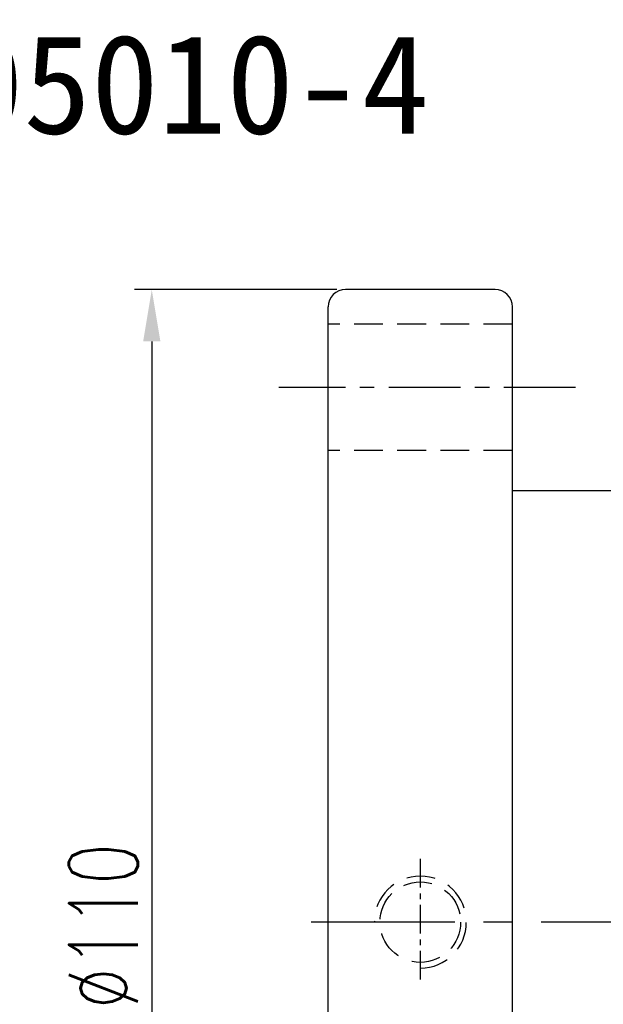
# Model space of a CAD drawing. Extents: x 903 to 1237, y 89 to 253.
# Tile 3 of 50: x 1059 to 1110, y 168 to 253. Entities that reach past the tile are written whole.
import ezdxf
from ezdxf.enums import TextEntityAlignment as Align

# ---------------------------------------------------------------- set-up
doc = ezdxf.new("R2010")
doc.units = 0
doc.header["$MEASUREMENT"] = 0
doc.linetypes.add('CENTER', pattern=[2, 1.25, -0.25, 0.25, -0.25])
doc.linetypes.add('HIDDEN', pattern=[0.375, 0.25, -0.125])
for name, color, linetype in [('CHA', 2, 'CONTINUOUS'), ('CL', 1, 'CENTER'), ('DIM', 4, 'CONTINUOUS'), ('HID', 2, 'HIDDEN'), ('OUT', 3, 'CONTINUOUS')]:
    doc.layers.add(name, color=color, linetype=linetype)
doc.styles.add('CHN', font='SIMPLEX.shx', dxfattribs={"width": 0.7, "bigfont": 'CHINESET.shx'})
doc.styles.add('T', font='kaiu.ttf')
doc.dimstyles.new('CNS', dxfattribs={"dimscale": 0, "dimtxt": 4, "dimasz": 3, "dimexe": 1, "dimexo": 0.5, "dimgap": 1, "dimtad": 1, "dimdsep": 46, "dimtxsty": 'CHN', "dimcen": 0.09, "dimclrd": 256, "dimclre": 256, "dimclrt": 256, "dimadec": 0, "dimazin": 0, "dimtp": 1, "dimtm": 1, "dimtfac": 0.6, "dimtix": 1, "dimtmove": 2, "dimatfit": 3, "dimfxl": 1, "dimtvp": 0.85, "dimtolj": 1, "dimarcsym": 0})

# ---------------------------------------------------------------- blocks, each defined once
blk = doc.blocks.new('*D6')
at = {"layer": 'DIM', "color": 0, "lineweight": -2, "transparency": 16777216}
for p, q in [((1086.832, 229.819), (1069.242, 229.819)), ((1070.742, 225.319), (1070.742, 124.319)), ((1086.832, 119.819), (1069.242, 119.819))]:
    blk.add_line(p, q, dxfattribs=at)
at = {"layer": 'DIM', "color": 0, "transparency": 16777216}
for points in [[(1069.992, 225.319), (1071.492, 225.319), (1070.742, 229.819)], [(1069.992, 124.319), (1071.492, 124.319), (1070.742, 119.819)]]:
    blk.add_solid(points, dxfattribs=at)
at = {"layer": 'DIM', "color": 0, "transparency": 16777216, "insert": (1066.542, 174.473), "char_height": 6, "attachment_point": 5, "rotation": 90, "style": 'CHN'}
blk.add_mtext('\\A1;%%c110', dxfattribs=at)

msp = doc.modelspace()

# ---------------------------------------------------------------- linework, layer by layer
at = {"layer": 'CL', "color": 7, "linetype": 'CENTER', "ltscale": 5}
msp.add_line((1107.582, 221.319), (1081.783, 221.319), dxfattribs=at)
at = {"layer": 'CL', "color": 7, "ltscale": 2}
msp.add_line((1094.082, 180.319), (1094.082, 169.319), dxfattribs=at)
at = {"layer": 'CL', "color": 7, "linetype": 'CENTER', "ltscale": 10}
msp.add_line((1237.082, 174.819), (1082.106, 174.819), dxfattribs=at)
at = {"layer": 'HID', "color": 7, "ltscale": 10}
for p, q in [((1102.082, 226.819), (1086.082, 226.819)), ((1102.082, 215.819), (1086.082, 215.819))]:
    msp.add_line(p, q, dxfattribs=at)
msp.add_circle((1094.082, 174.819), 3.5, dxfattribs=at)
msp.add_arc((1094.082, 174.819), 4, 270, 180, dxfattribs=at)
at = {"layer": 'OUT', "color": 7, "linetype": 'Continuous', "ltscale": 5}
for p, q in [((1100.582, 229.819), (1087.582, 229.819)), ((1086.082, 121.319), (1086.082, 228.319)), ((1102.082, 121.319), (1102.082, 228.319)), ((1232.582, 212.319), (1102.082, 212.319))]:
    msp.add_line(p, q, dxfattribs=at)
for centre, start, end in [((1087.582, 228.319), 90, 180), ((1100.582, 228.319), 0, 90)]:
    msp.add_arc(centre, 1.5, start, end, dxfattribs=at)

# ---------------------------------------------------------------- texts
at = {"layer": 'CHA', "color": 0, "style": 'T'}
msp.add_text('OFU05010-4', height=8.64, dxfattribs=at).set_placement((1065.467, 247.694), align=Align.MIDDLE)

# ---------------------------------------------------------------- dimensions: what is measured, and where the dimension line sits
at = {"layer": 'DIM', "color": 7}
dim = msp.add_linear_dim(base=(1070.742, 119.819), p1=(1087.582, 229.819), p2=(1087.582, 119.819), angle=90, text='%%c<>', dimstyle='CNS', override={"dimscale": 1.5, "dimgap": 0.8, "dimtad": 1, "dimclrd": 0, "dimclre": 0, "dimclrt": 0, "dimtmove": 1}, dxfattribs=at)
dim.commit()
dim.dimension.update_dxf_attribs({"geometry": '*D6', "text_midpoint": (1070.742, 174.473), "dimtype": 160})

doc.saveas('drawing.dxf')
